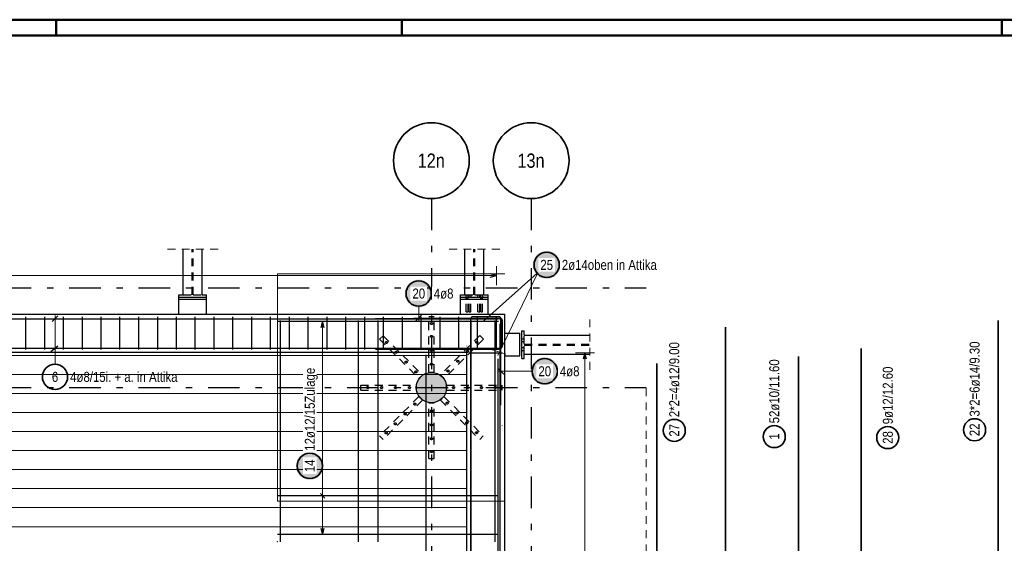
# Model space of a CAD drawing. Header units: millimetres. Extents: x 0 to 61.4, y -43.3 to 42.
# Tile 17 of 21: x 15.4 to 31, y 33.8 to 42. Entities that reach past the tile are written whole.
import ezdxf
from ezdxf.enums import TextEntityAlignment as Align

# ---------------------------------------------------------------- set-up
doc = ezdxf.new("R2010")
doc.units = ezdxf.units.MM
doc.linetypes.add('DASHDOTX2', pattern=[2, 1, -0.5, 0, -0.5])
doc.linetypes.add('HIDDEN', pattern=[0.375, 0.25, -0.125])
for name, color, linetype, lineweight in [('Achsen', 7, 'Continuous', 20), ('Geschnittene Kanten', 7, 'Continuous', 20), ('nplo Bewehrung', 7, 'Continuous', 20), ('Schraffuren', 7, 'Continuous', 20)]:
    doc.layers.add(name, color=color, linetype=linetype, lineweight=lineweight)
doc.styles.add('Arial Narrow', font='ARIALN.TTF')

msp = doc.modelspace()

# ---------------------------------------------------------------- hatches: boundary and pattern name
at = {"lineweight": 25, "true_color": 0xffffff}
for points in [[(23.964, 38.169), (23.963, 38.177), (23.963, 38.184), (23.962, 38.192), (23.961, 38.2), (23.96, 38.207), (23.959, 38.215), (23.957, 38.222), (23.955, 38.23), (23.953, 38.237), (23.95, 38.244), (23.948, 38.251), (23.945, 38.259), (23.941, 38.265), (23.938, 38.272), (23.934, 38.279), (23.93, 38.286), (23.926, 38.292), (23.922, 38.298), (23.917, 38.304), (23.912, 38.31), (23.907, 38.316), (23.902, 38.322), (23.896, 38.327), (23.891, 38.333), (23.885, 38.338), (23.879, 38.342), (23.873, 38.347), (23.867, 38.351), (23.86, 38.356), (23.854, 38.36), (23.847, 38.363), (23.84, 38.367), (23.833, 38.37), (23.826, 38.373), (23.819, 38.376), (23.812, 38.378), (23.804, 38.381), (23.797, 38.383), (23.789, 38.384), (23.782, 38.386), (23.774, 38.387), (23.767, 38.388), (23.759, 38.389), (23.751, 38.389), (23.744, 38.389), (23.736, 38.389), (23.728, 38.389), (23.721, 38.388), (23.713, 38.387), (23.705, 38.386), (23.698, 38.384), (23.69, 38.383), (23.683, 38.381), (23.676, 38.378), (23.668, 38.376), (23.661, 38.373), (23.654, 38.37), (23.647, 38.367), (23.64, 38.363), (23.634, 38.36), (23.627, 38.356), (23.621, 38.351), (23.614, 38.347), (23.608, 38.342), (23.602, 38.338), (23.596, 38.333), (23.591, 38.327), (23.585, 38.322), (23.58, 38.316), (23.575, 38.31), (23.57, 38.304), (23.566, 38.298), (23.561, 38.292), (23.557, 38.286), (23.553, 38.279), (23.549, 38.272), (23.546, 38.265), (23.543, 38.259), (23.54, 38.251), (23.537, 38.244), (23.534, 38.237), (23.532, 38.23), (23.53, 38.222), (23.528, 38.215), (23.527, 38.207), (23.526, 38.2), (23.525, 38.192), (23.524, 38.184), (23.524, 38.177), (23.524, 38.169), (23.524, 38.161), (23.524, 38.154), (23.525, 38.146), (23.526, 38.138), (23.527, 38.131), (23.528, 38.123), (23.53, 38.116), (23.532, 38.108), (23.534, 38.101), (23.537, 38.094), (23.54, 38.087), (23.543, 38.08), (23.546, 38.073), (23.549, 38.066), (23.553, 38.059), (23.557, 38.052), (23.561, 38.046), (23.566, 38.04), (23.57, 38.034), (23.575, 38.028), (23.58, 38.022), (23.585, 38.016), (23.591, 38.011), (23.596, 38.006), (23.602, 38.001), (23.608, 37.996), (23.614, 37.991), (23.621, 37.987), (23.627, 37.982), (23.634, 37.979), (23.64, 37.975), (23.647, 37.971), (23.654, 37.968), (23.661, 37.965), (23.668, 37.962), (23.676, 37.96), (23.683, 37.958), (23.69, 37.956), (23.698, 37.954), (23.705, 37.952), (23.713, 37.951), (23.721, 37.95), (23.728, 37.95), (23.736, 37.949), (23.744, 37.949), (23.751, 37.949), (23.759, 37.95), (23.767, 37.95), (23.774, 37.951), (23.782, 37.952), (23.789, 37.954), (23.797, 37.956), (23.804, 37.958), (23.812, 37.96), (23.819, 37.962), (23.826, 37.965), (23.833, 37.968), (23.84, 37.971), (23.847, 37.975), (23.854, 37.979), (23.86, 37.982), (23.867, 37.987), (23.873, 37.991), (23.879, 37.996), (23.885, 38.001), (23.891, 38.006), (23.896, 38.011), (23.902, 38.016), (23.907, 38.022), (23.912, 38.028), (23.917, 38.034), (23.922, 38.04), (23.926, 38.046), (23.93, 38.052), (23.934, 38.059), (23.938, 38.066), (23.941, 38.073), (23.945, 38.08), (23.948, 38.087), (23.95, 38.094), (23.953, 38.101), (23.955, 38.108), (23.957, 38.116), (23.959, 38.123), (23.96, 38.131), (23.961, 38.138), (23.962, 38.146), (23.963, 38.154)], [(21.937, 37.715), (21.937, 37.723), (21.937, 37.73), (21.936, 37.738), (21.935, 37.745), (21.934, 37.753), (21.933, 37.761), (21.931, 37.768), (21.929, 37.776), (21.927, 37.783), (21.924, 37.79), (21.921, 37.797), (21.918, 37.804), (21.915, 37.811), (21.912, 37.818), (21.908, 37.825), (21.904, 37.831), (21.9, 37.838), (21.895, 37.844), (21.891, 37.85), (21.886, 37.856), (21.881, 37.862), (21.876, 37.868), (21.87, 37.873), (21.865, 37.878), (21.859, 37.883), (21.853, 37.888), (21.847, 37.893), (21.84, 37.897), (21.834, 37.901), (21.827, 37.905), (21.821, 37.909), (21.814, 37.913), (21.807, 37.916), (21.8, 37.919), (21.793, 37.922), (21.785, 37.924), (21.778, 37.926), (21.771, 37.928), (21.763, 37.93), (21.756, 37.932), (21.748, 37.933), (21.74, 37.934), (21.733, 37.934), (21.725, 37.935), (21.717, 37.935), (21.71, 37.935), (21.702, 37.934), (21.694, 37.934), (21.687, 37.933), (21.679, 37.932), (21.672, 37.93), (21.664, 37.928), (21.657, 37.926), (21.649, 37.924), (21.642, 37.922), (21.635, 37.919), (21.628, 37.916), (21.621, 37.913), (21.614, 37.909), (21.607, 37.905), (21.601, 37.901), (21.594, 37.897), (21.588, 37.893), (21.582, 37.888), (21.576, 37.883), (21.57, 37.878), (21.564, 37.873), (21.559, 37.868), (21.554, 37.862), (21.549, 37.856), (21.544, 37.85), (21.539, 37.844), (21.535, 37.838), (21.531, 37.831), (21.527, 37.825), (21.523, 37.818), (21.52, 37.811), (21.516, 37.804), (21.513, 37.797), (21.511, 37.79), (21.508, 37.783), (21.506, 37.776), (21.504, 37.768), (21.502, 37.761), (21.501, 37.753), (21.499, 37.745), (21.499, 37.738), (21.498, 37.73), (21.497, 37.723), (21.497, 37.715), (21.497, 37.707), (21.498, 37.7), (21.499, 37.692), (21.499, 37.684), (21.501, 37.677), (21.502, 37.669), (21.504, 37.662), (21.506, 37.654), (21.508, 37.647), (21.511, 37.64), (21.513, 37.632), (21.516, 37.625), (21.52, 37.618), (21.523, 37.612), (21.527, 37.605), (21.531, 37.598), (21.535, 37.592), (21.539, 37.586), (21.544, 37.579), (21.549, 37.573), (21.554, 37.568), (21.559, 37.562), (21.564, 37.557), (21.57, 37.551), (21.576, 37.546), (21.582, 37.542), (21.588, 37.537), (21.594, 37.532), (21.601, 37.528), (21.607, 37.524), (21.614, 37.521), (21.621, 37.517), (21.628, 37.514), (21.635, 37.511), (21.642, 37.508), (21.649, 37.506), (21.657, 37.503), (21.664, 37.501), (21.672, 37.5), (21.679, 37.498), (21.687, 37.497), (21.694, 37.496), (21.702, 37.495), (21.71, 37.495), (21.717, 37.495), (21.725, 37.495), (21.733, 37.495), (21.74, 37.496), (21.748, 37.497), (21.756, 37.498), (21.763, 37.5), (21.771, 37.501), (21.778, 37.503), (21.785, 37.506), (21.793, 37.508), (21.8, 37.511), (21.807, 37.514), (21.814, 37.517), (21.821, 37.521), (21.827, 37.524), (21.834, 37.528), (21.84, 37.532), (21.847, 37.537), (21.853, 37.542), (21.859, 37.546), (21.865, 37.551), (21.87, 37.557), (21.876, 37.562), (21.881, 37.568), (21.886, 37.573), (21.891, 37.579), (21.895, 37.586), (21.9, 37.592), (21.904, 37.598), (21.908, 37.605), (21.912, 37.612), (21.915, 37.618), (21.918, 37.625), (21.921, 37.632), (21.924, 37.64), (21.927, 37.647), (21.929, 37.654), (21.931, 37.662), (21.933, 37.669), (21.934, 37.677), (21.935, 37.684), (21.936, 37.692), (21.937, 37.7)], [(23.933, 36.485), (23.932, 36.493), (23.932, 36.501), (23.931, 36.508), (23.93, 36.516), (23.929, 36.524), (23.928, 36.531), (23.926, 36.539), (23.924, 36.546), (23.922, 36.553), (23.919, 36.561), (23.917, 36.568), (23.913, 36.575), (23.91, 36.582), (23.907, 36.589), (23.903, 36.595), (23.899, 36.602), (23.895, 36.609), (23.891, 36.615), (23.886, 36.621), (23.881, 36.627), (23.876, 36.633), (23.871, 36.638), (23.865, 36.644), (23.86, 36.649), (23.854, 36.654), (23.848, 36.659), (23.842, 36.663), (23.836, 36.668), (23.829, 36.672), (23.823, 36.676), (23.816, 36.68), (23.809, 36.683), (23.802, 36.686), (23.795, 36.689), (23.788, 36.692), (23.781, 36.695), (23.773, 36.697), (23.766, 36.699), (23.758, 36.701), (23.751, 36.702), (23.743, 36.703), (23.736, 36.704), (23.728, 36.705), (23.72, 36.705), (23.713, 36.705), (23.705, 36.705), (23.697, 36.705), (23.69, 36.704), (23.682, 36.703), (23.674, 36.702), (23.667, 36.701), (23.659, 36.699), (23.652, 36.697), (23.645, 36.695), (23.637, 36.692), (23.63, 36.689), (23.623, 36.686), (23.616, 36.683), (23.609, 36.68), (23.603, 36.676), (23.596, 36.672), (23.589, 36.668), (23.583, 36.663), (23.577, 36.659), (23.571, 36.654), (23.565, 36.649), (23.56, 36.644), (23.554, 36.638), (23.549, 36.633), (23.544, 36.627), (23.539, 36.621), (23.535, 36.615), (23.53, 36.609), (23.526, 36.602), (23.522, 36.595), (23.518, 36.589), (23.515, 36.582), (23.512, 36.575), (23.509, 36.568), (23.506, 36.561), (23.503, 36.553), (23.501, 36.546), (23.499, 36.539), (23.497, 36.531), (23.496, 36.524), (23.495, 36.516), (23.494, 36.508), (23.493, 36.501), (23.493, 36.493), (23.493, 36.485), (23.493, 36.478), (23.493, 36.47), (23.494, 36.463), (23.495, 36.455), (23.496, 36.447), (23.497, 36.44), (23.499, 36.432), (23.501, 36.425), (23.503, 36.418), (23.506, 36.41), (23.509, 36.403), (23.512, 36.396), (23.515, 36.389), (23.518, 36.382), (23.522, 36.375), (23.526, 36.369), (23.53, 36.362), (23.535, 36.356), (23.539, 36.35), (23.544, 36.344), (23.549, 36.338), (23.554, 36.333), (23.56, 36.327), (23.565, 36.322), (23.571, 36.317), (23.577, 36.312), (23.583, 36.308), (23.589, 36.303), (23.596, 36.299), (23.603, 36.295), (23.609, 36.291), (23.616, 36.288), (23.623, 36.285), (23.63, 36.282), (23.637, 36.279), (23.645, 36.276), (23.652, 36.274), (23.659, 36.272), (23.667, 36.27), (23.674, 36.269), (23.682, 36.268), (23.69, 36.267), (23.697, 36.266), (23.705, 36.266), (23.713, 36.265), (23.72, 36.266), (23.728, 36.266), (23.736, 36.267), (23.743, 36.268), (23.751, 36.269), (23.758, 36.27), (23.766, 36.272), (23.773, 36.274), (23.781, 36.276), (23.788, 36.279), (23.795, 36.282), (23.802, 36.285), (23.809, 36.288), (23.816, 36.291), (23.823, 36.295), (23.829, 36.299), (23.836, 36.303), (23.842, 36.308), (23.848, 36.312), (23.854, 36.317), (23.86, 36.322), (23.865, 36.327), (23.871, 36.333), (23.876, 36.338), (23.881, 36.344), (23.886, 36.35), (23.891, 36.356), (23.895, 36.362), (23.899, 36.369), (23.903, 36.375), (23.907, 36.382), (23.91, 36.389), (23.913, 36.396), (23.917, 36.403), (23.919, 36.41), (23.922, 36.418), (23.924, 36.425), (23.926, 36.432), (23.928, 36.44), (23.929, 36.447), (23.93, 36.455), (23.931, 36.463), (23.932, 36.47)]]:
    msp.add_hatch(color=7, dxfattribs=at).paths.add_polyline_path(points)
at = {"layer": 'Geschnittene Kanten', "lineweight": 25, "true_color": 0xffffff}
msp.add_hatch(color=7, dxfattribs=at).paths.add_polyline_path([(20.213, 34.987), (20.213, 34.995), (20.212, 35.003), (20.212, 35.01), (20.211, 35.018), (20.21, 35.025), (20.208, 35.033), (20.206, 35.04), (20.204, 35.048), (20.202, 35.055), (20.2, 35.062), (20.197, 35.07), (20.194, 35.077), (20.191, 35.084), (20.187, 35.091), (20.183, 35.097), (20.179, 35.104), (20.175, 35.11), (20.171, 35.117), (20.166, 35.123), (20.161, 35.129), (20.156, 35.134), (20.151, 35.14), (20.146, 35.145), (20.14, 35.151), (20.134, 35.156), (20.128, 35.161), (20.122, 35.165), (20.116, 35.17), (20.11, 35.174), (20.103, 35.178), (20.096, 35.181), (20.089, 35.185), (20.082, 35.188), (20.075, 35.191), (20.068, 35.194), (20.061, 35.196), (20.054, 35.199), (20.046, 35.201), (20.039, 35.202), (20.031, 35.204), (20.024, 35.205), (20.016, 35.206), (20.008, 35.207), (20.001, 35.207), (19.993, 35.207), (19.985, 35.207), (19.978, 35.207), (19.97, 35.206), (19.962, 35.205), (19.955, 35.204), (19.947, 35.202), (19.94, 35.201), (19.932, 35.199), (19.925, 35.196), (19.918, 35.194), (19.911, 35.191), (19.903, 35.188), (19.896, 35.185), (19.89, 35.181), (19.883, 35.178), (19.876, 35.174), (19.87, 35.17), (19.864, 35.165), (19.857, 35.161), (19.852, 35.156), (19.846, 35.151), (19.84, 35.145), (19.835, 35.14), (19.829, 35.134), (19.824, 35.129), (19.82, 35.123), (19.815, 35.117), (19.811, 35.11), (19.806, 35.104), (19.802, 35.097), (19.799, 35.091), (19.795, 35.084), (19.792, 35.077), (19.789, 35.07), (19.786, 35.062), (19.784, 35.055), (19.781, 35.048), (19.779, 35.04), (19.778, 35.033), (19.776, 35.025), (19.775, 35.018), (19.774, 35.01), (19.773, 35.003), (19.773, 34.995), (19.773, 34.987), (19.773, 34.98), (19.773, 34.972), (19.774, 34.964), (19.775, 34.957), (19.776, 34.949), (19.778, 34.941), (19.779, 34.934), (19.781, 34.927), (19.784, 34.919), (19.786, 34.912), (19.789, 34.905), (19.792, 34.898), (19.795, 34.891), (19.799, 34.884), (19.802, 34.877), (19.806, 34.871), (19.811, 34.864), (19.815, 34.858), (19.82, 34.852), (19.824, 34.846), (19.829, 34.84), (19.835, 34.834), (19.84, 34.829), (19.846, 34.824), (19.852, 34.819), (19.857, 34.814), (19.864, 34.809), (19.87, 34.805), (19.876, 34.801), (19.883, 34.797), (19.89, 34.793), (19.896, 34.789), (19.903, 34.786), (19.911, 34.783), (19.918, 34.781), (19.925, 34.778), (19.932, 34.776), (19.94, 34.774), (19.947, 34.772), (19.955, 34.771), (19.962, 34.769), (19.97, 34.768), (19.978, 34.768), (19.985, 34.767), (19.993, 34.767), (20.001, 34.767), (20.008, 34.768), (20.016, 34.768), (20.024, 34.769), (20.031, 34.771), (20.039, 34.772), (20.046, 34.774), (20.054, 34.776), (20.061, 34.778), (20.068, 34.781), (20.075, 34.783), (20.082, 34.786), (20.089, 34.789), (20.096, 34.793), (20.103, 34.797), (20.11, 34.801), (20.116, 34.805), (20.122, 34.809), (20.128, 34.814), (20.134, 34.819), (20.14, 34.824), (20.146, 34.829), (20.151, 34.834), (20.156, 34.84), (20.161, 34.846), (20.166, 34.852), (20.171, 34.858), (20.175, 34.864), (20.179, 34.871), (20.183, 34.877), (20.187, 34.884), (20.191, 34.891), (20.194, 34.898), (20.197, 34.905), (20.2, 34.912), (20.202, 34.919), (20.204, 34.927), (20.206, 34.934), (20.208, 34.941), (20.21, 34.949), (20.211, 34.957), (20.212, 34.964), (20.212, 34.972)])
at = {"layer": 'Schraffuren', "lineweight": 13, "true_color": 0xd7ffd7}
msp.add_hatch(color=254, dxfattribs=at).paths.add_polyline_path([(22.159, 36.227), (22.159, 36.233), (22.159, 36.24), (22.158, 36.246), (22.158, 36.252), (22.157, 36.258), (22.156, 36.264), (22.155, 36.27), (22.154, 36.276), (22.152, 36.282), (22.151, 36.288), (22.149, 36.294), (22.148, 36.3), (22.146, 36.306), (22.143, 36.312), (22.141, 36.318), (22.139, 36.323), (22.136, 36.329), (22.134, 36.335), (22.131, 36.34), (22.128, 36.345), (22.125, 36.351), (22.121, 36.356), (22.118, 36.361), (22.115, 36.366), (22.111, 36.371), (22.107, 36.376), (22.103, 36.381), (22.099, 36.386), (22.095, 36.39), (22.091, 36.395), (22.086, 36.399), (22.082, 36.403), (22.077, 36.407), (22.073, 36.412), (22.068, 36.415), (22.063, 36.419), (22.058, 36.423), (22.053, 36.426), (22.048, 36.43), (22.042, 36.433), (22.037, 36.436), (22.032, 36.439), (22.026, 36.442), (22.021, 36.445), (22.015, 36.447), (22.009, 36.45), (22.004, 36.452), (21.998, 36.454), (21.992, 36.456), (21.986, 36.458), (21.98, 36.459), (21.974, 36.461), (21.968, 36.462), (21.962, 36.463), (21.956, 36.464), (21.95, 36.465), (21.944, 36.466), (21.937, 36.467), (21.931, 36.467), (21.925, 36.467), (21.919, 36.467), (21.913, 36.467), (21.907, 36.467), (21.9, 36.467), (21.894, 36.466), (21.888, 36.465), (21.882, 36.464), (21.876, 36.463), (21.87, 36.462), (21.864, 36.461), (21.858, 36.459), (21.852, 36.458), (21.846, 36.456), (21.84, 36.454), (21.834, 36.452), (21.828, 36.45), (21.823, 36.447), (21.817, 36.445), (21.812, 36.442), (21.806, 36.439), (21.801, 36.436), (21.795, 36.433), (21.79, 36.43), (21.785, 36.426), (21.78, 36.423), (21.775, 36.419), (21.77, 36.415), (21.765, 36.412), (21.76, 36.407), (21.756, 36.403), (21.751, 36.399), (21.747, 36.395), (21.743, 36.39), (21.739, 36.386), (21.735, 36.381), (21.731, 36.376), (21.727, 36.371), (21.723, 36.366), (21.72, 36.361), (21.716, 36.356), (21.713, 36.351), (21.71, 36.345), (21.707, 36.34), (21.704, 36.335), (21.702, 36.329), (21.699, 36.323), (21.697, 36.318), (21.694, 36.312), (21.692, 36.306), (21.69, 36.3), (21.688, 36.294), (21.687, 36.288), (21.685, 36.282), (21.684, 36.276), (21.683, 36.27), (21.682, 36.264), (21.681, 36.258), (21.68, 36.252), (21.68, 36.246), (21.679, 36.24), (21.679, 36.233), (21.679, 36.227), (21.679, 36.221), (21.679, 36.215), (21.68, 36.209), (21.68, 36.203), (21.681, 36.196), (21.682, 36.19), (21.683, 36.184), (21.684, 36.178), (21.685, 36.172), (21.687, 36.166), (21.688, 36.16), (21.69, 36.154), (21.692, 36.148), (21.694, 36.143), (21.697, 36.137), (21.699, 36.131), (21.702, 36.125), (21.704, 36.12), (21.707, 36.114), (21.71, 36.109), (21.713, 36.104), (21.716, 36.098), (21.72, 36.093), (21.723, 36.088), (21.727, 36.083), (21.731, 36.078), (21.735, 36.073), (21.739, 36.069), (21.743, 36.064), (21.747, 36.06), (21.751, 36.055), (21.756, 36.051), (21.76, 36.047), (21.765, 36.043), (21.77, 36.039), (21.775, 36.035), (21.78, 36.032), (21.785, 36.028), (21.79, 36.025), (21.795, 36.021), (21.801, 36.018), (21.806, 36.015), (21.812, 36.013), (21.817, 36.01), (21.823, 36.007), (21.828, 36.005), (21.834, 36.003), (21.84, 36.001), (21.846, 35.999), (21.852, 35.997), (21.858, 35.995), (21.864, 35.994), (21.87, 35.992), (21.876, 35.991), (21.882, 35.99), (21.888, 35.989), (21.894, 35.988), (21.9, 35.988), (21.907, 35.988), (21.913, 35.987), (21.919, 35.987), (21.925, 35.987), (21.931, 35.988), (21.937, 35.988), (21.944, 35.988), (21.95, 35.989), (21.956, 35.99), (21.962, 35.991), (21.968, 35.992), (21.974, 35.994), (21.98, 35.995), (21.986, 35.997), (21.992, 35.999), (21.998, 36.001), (22.004, 36.003), (22.009, 36.005), (22.015, 36.007), (22.021, 36.01), (22.026, 36.013), (22.032, 36.015), (22.037, 36.018), (22.042, 36.021), (22.048, 36.025), (22.053, 36.028), (22.058, 36.032), (22.063, 36.035), (22.068, 36.039), (22.073, 36.043), (22.077, 36.047), (22.082, 36.051), (22.086, 36.055), (22.091, 36.06), (22.095, 36.064), (22.099, 36.069), (22.103, 36.073), (22.107, 36.078), (22.111, 36.083), (22.115, 36.088), (22.118, 36.093), (22.121, 36.098), (22.125, 36.104), (22.128, 36.109), (22.131, 36.114), (22.134, 36.12), (22.136, 36.125), (22.139, 36.131), (22.141, 36.137), (22.143, 36.143), (22.146, 36.148), (22.148, 36.154), (22.149, 36.16), (22.151, 36.166), (22.152, 36.172), (22.154, 36.178), (22.155, 36.184), (22.156, 36.19), (22.157, 36.196), (22.158, 36.203), (22.158, 36.209), (22.159, 36.215), (22.159, 36.221)])

# ---------------------------------------------------------------- linework, layer by layer
at = {"color": 4, "linetype": 'Continuous', "lineweight": 50}
for p, q in [((59.45, 42.05), (0, 42.05)), ((59.2, 41.8), (1, 41.8))]:
    msp.add_line(p, q, dxfattribs=at)
at = {"color": 4, "linetype": 'Continuous', "lineweight": 50, "ltscale": 0.5}
for p, q in [((15.975, 42.05), (15.975, 41.8)), ((21.45, 42.05), (21.45, 41.8)), ((30.95, 42.05), (30.95, 41.8))]:
    msp.add_line(p, q, dxfattribs=at)
at = {"color": 5, "linetype": 'HIDDEN', "lineweight": 18, "ltscale": 0.5}
for p, q in [((17.739, 38.42), (18.539, 38.42)), ((22.2, 38.42), (23, 38.42)), ((24.429, 36.507), (24.429, 37.307))]:
    msp.add_line(p, q, dxfattribs=at)
at = {"color": 3, "linetype": 'Continuous', "lineweight": 25}
for p, q in [((17.989, 37.697), (17.989, 38.42)), ((18.289, 37.697), (18.289, 38.42)), ((22.45, 37.697), (22.45, 38.42)), ((22.75, 37.697), (22.75, 38.42)), ((17.919, 37.657), (17.919, 37.697)), ((17.919, 37.697), (17.989, 37.697)), ((17.919, 37.627), (17.919, 37.657)), ((17.919, 37.657), (18.359, 37.657)), ((17.919, 37.387), (17.919, 37.627)), ((17.919, 37.627), (18.359, 37.627)), ((18.289, 37.697), (18.359, 37.697)), ((18.359, 37.657), (18.359, 37.697)), ((18.359, 37.627), (18.359, 37.657)), ((18.359, 37.387), (18.359, 37.627)), ((22.75, 37.697), (22.82, 37.697)), ((22.82, 37.657), (22.82, 37.697)), ((22.82, 37.627), (22.82, 37.657)), ((22.82, 37.387), (22.82, 37.627)), ((2.57, 37.387), (23.08, 37.387)), ((23.08, 16.567), (23.08, 37.387)), ((23.35, 36.687), (23.35, 37.127)), ((23.35, 37.127), (23.39, 37.127)), ((23.39, 37.057), (23.39, 37.127)), ((23.08, 37.087), (23.32, 37.087)), ((23.32, 36.727), (23.32, 37.087)), ((23.39, 37.057), (24.429, 37.057)), ((15.891, 36.796), (16.003, 36.885)), ((22.48, 16.567), (22.48, 36.787)), ((23.08, 36.727), (23.32, 36.727)), ((23.35, 36.687), (23.39, 36.687)), ((23.39, 36.687), (23.39, 36.757)), ((23.39, 36.757), (24.429, 36.757))]:
    msp.add_line(p, q, dxfattribs=at)
at = {"color": 3, "linetype": 'HIDDEN', "lineweight": 25, "ltscale": 0.5}
for p, q in [((18.132, 37.697), (18.132, 38.42)), ((18.146, 37.697), (18.146, 38.42)), ((22.593, 37.697), (22.593, 38.42)), ((22.607, 37.697), (22.607, 38.42)), ((17.989, 37.697), (18.132, 37.697)), ((18.146, 37.697), (18.289, 37.697)), ((22.45, 37.697), (22.593, 37.697)), ((22.469, 37.657), (22.469, 37.697)), ((22.469, 37.647), (22.469, 37.657)), ((22.469, 37.647), (22.47, 37.647)), ((22.47, 37.627), (22.47, 37.647)), ((22.47, 37.647), (22.473, 37.647)), ((22.47, 37.427), (22.47, 37.627)), ((22.473, 37.647), (22.479, 37.647)), ((22.479, 37.647), (22.485, 37.647)), ((22.485, 37.647), (22.491, 37.647)), ((22.491, 37.647), (22.496, 37.647)), ((22.496, 37.647), (22.499, 37.647)), ((22.499, 37.647), (22.501, 37.647)), ((22.5, 37.627), (22.5, 37.647)), ((22.5, 37.427), (22.5, 37.627)), ((22.501, 37.657), (22.501, 37.697)), ((22.501, 37.647), (22.501, 37.657)), ((22.514, 37.657), (22.514, 37.697)), ((22.515, 37.427), (22.515, 37.627)), ((22.545, 37.427), (22.545, 37.627)), ((22.546, 37.657), (22.546, 37.697)), ((22.607, 37.697), (22.75, 37.697)), ((22.653, 37.657), (22.653, 37.697)), ((22.654, 37.427), (22.654, 37.627)), ((22.684, 37.427), (22.684, 37.627)), ((22.685, 37.657), (22.685, 37.697)), ((22.699, 37.657), (22.699, 37.697)), ((22.699, 37.647), (22.699, 37.657)), ((22.699, 37.647), (22.7, 37.647)), ((22.7, 37.627), (22.7, 37.647)), ((22.7, 37.647), (22.703, 37.647)), ((22.7, 37.427), (22.7, 37.627)), ((22.703, 37.647), (22.709, 37.647)), ((22.709, 37.647), (22.715, 37.647)), ((22.715, 37.647), (22.721, 37.647)), ((22.721, 37.647), (22.726, 37.647)), ((22.726, 37.647), (22.729, 37.647)), ((22.729, 37.647), (22.731, 37.647)), ((22.73, 37.627), (22.73, 37.647)), ((22.73, 37.427), (22.73, 37.627)), ((22.731, 37.657), (22.731, 37.697)), ((22.731, 37.647), (22.731, 37.657)), ((22.471, 37.427), (22.47, 37.427)), ((22.47, 37.427), (22.471, 37.427)), ((22.474, 37.427), (22.471, 37.427)), ((22.471, 37.427), (22.474, 37.427)), ((22.474, 37.427), (22.479, 37.427)), ((22.474, 37.427), (22.479, 37.427)), ((22.479, 37.427), (22.485, 37.427)), ((22.479, 37.427), (22.485, 37.427)), ((22.485, 37.427), (22.49, 37.427)), ((22.485, 37.427), (22.49, 37.427)), ((22.49, 37.427), (22.495, 37.427)), ((22.49, 37.427), (22.495, 37.427)), ((22.499, 37.427), (22.495, 37.427)), ((22.495, 37.427), (22.499, 37.427)), ((22.5, 37.427), (22.499, 37.427)), ((22.499, 37.427), (22.5, 37.427)), ((22.516, 37.427), (22.515, 37.427)), ((22.515, 37.427), (22.516, 37.427)), ((22.519, 37.427), (22.516, 37.427)), ((22.516, 37.427), (22.519, 37.427)), ((22.519, 37.427), (22.524, 37.427)), ((22.519, 37.427), (22.524, 37.427)), ((22.524, 37.427), (22.53, 37.427)), ((22.524, 37.427), (22.53, 37.427)), ((22.53, 37.427), (22.535, 37.427)), ((22.53, 37.427), (22.535, 37.427)), ((22.535, 37.427), (22.54, 37.427)), ((22.535, 37.427), (22.54, 37.427)), ((22.544, 37.427), (22.54, 37.427)), ((22.54, 37.427), (22.544, 37.427)), ((22.545, 37.427), (22.544, 37.427)), ((22.544, 37.427), (22.545, 37.427)), ((22.656, 37.427), (22.654, 37.427)), ((22.654, 37.427), (22.656, 37.427)), ((22.659, 37.427), (22.656, 37.427)), ((22.656, 37.427), (22.659, 37.427)), ((22.659, 37.427), (22.664, 37.427)), ((22.659, 37.427), (22.664, 37.427)), ((22.664, 37.427), (22.669, 37.427)), ((22.664, 37.427), (22.669, 37.427)), ((22.669, 37.427), (22.675, 37.427)), ((22.669, 37.427), (22.675, 37.427)), ((22.675, 37.427), (22.68, 37.427)), ((22.675, 37.427), (22.68, 37.427)), ((22.683, 37.427), (22.68, 37.427)), ((22.68, 37.427), (22.683, 37.427)), ((22.684, 37.427), (22.683, 37.427)), ((22.683, 37.427), (22.684, 37.427)), ((22.701, 37.427), (22.7, 37.427)), ((22.7, 37.427), (22.701, 37.427)), ((22.704, 37.427), (22.701, 37.427)), ((22.701, 37.427), (22.704, 37.427)), ((22.704, 37.427), (22.709, 37.427)), ((22.704, 37.427), (22.709, 37.427)), ((22.709, 37.427), (22.715, 37.427)), ((22.709, 37.427), (22.715, 37.427)), ((22.715, 37.427), (22.72, 37.427)), ((22.715, 37.427), (22.72, 37.427)), ((22.72, 37.427), (22.725, 37.427)), ((22.72, 37.427), (22.725, 37.427)), ((22.729, 37.427), (22.725, 37.427)), ((22.725, 37.427), (22.729, 37.427)), ((22.73, 37.427), (22.729, 37.427)), ((22.729, 37.427), (22.73, 37.427)), ((21.88, 36.911), (21.88, 37.351)), ((21.88, 37.351), (21.96, 37.351)), ((21.96, 36.911), (21.96, 37.351)), ((21.156, 37.047), (21.099, 36.991)), ((21.099, 36.991), (21.411, 36.68)), ((21.156, 37.047), (21.467, 36.736)), ((22.686, 37.05), (22.375, 36.739)), ((22.743, 36.994), (22.432, 36.683)), ((22.686, 37.05), (22.743, 36.994)), ((23.35, 37), (23.39, 37)), ((23.35, 37), (23.39, 37)), ((23.39, 36.914), (23.39, 37.057)), ((21.88, 36.471), (21.88, 36.911)), ((21.96, 36.471), (21.96, 36.911)), ((23.35, 36.954), (23.39, 36.954)), ((23.35, 36.954), (23.39, 36.954)), ((23.35, 36.86), (23.39, 36.86)), ((23.35, 36.86), (23.39, 36.86)), ((23.35, 36.814), (23.39, 36.814)), ((23.35, 36.814), (23.39, 36.814)), ((23.39, 36.914), (24.429, 36.914)), ((23.39, 36.757), (23.39, 36.9)), ((23.39, 36.9), (24.429, 36.9)), ((21.411, 36.68), (21.722, 36.369)), ((21.467, 36.736), (21.778, 36.425)), ((22.375, 36.739), (22.064, 36.428)), ((22.432, 36.683), (22.121, 36.371)), ((21.778, 36.425), (21.722, 36.369)), ((21.88, 36.471), (21.96, 36.471)), ((22.064, 36.428), (22.121, 36.371)), ((20.8, 36.187), (20.8, 36.267)), ((20.8, 36.267), (21.24, 36.267)), ((20.8, 36.187), (21.24, 36.187)), ((21.24, 36.267), (21.68, 36.267)), ((21.24, 36.187), (21.68, 36.187)), ((21.68, 36.187), (21.68, 36.267)), ((22.16, 36.187), (22.16, 36.267)), ((22.16, 36.267), (22.6, 36.267)), ((22.16, 36.187), (22.6, 36.187)), ((22.6, 36.267), (23.04, 36.267)), ((22.6, 36.187), (23.04, 36.187)), ((23.04, 36.187), (23.04, 36.267)), ((21.719, 36.083), (21.408, 35.772)), ((21.775, 36.026), (21.464, 35.715)), ((21.719, 36.083), (21.775, 36.026)), ((22.118, 36.086), (22.061, 36.029)), ((22.061, 36.029), (22.372, 35.718)), ((22.118, 36.086), (22.429, 35.775)), ((21.88, 35.543), (21.88, 35.983)), ((21.88, 35.983), (21.96, 35.983)), ((21.96, 35.543), (21.96, 35.983)), ((21.408, 35.772), (21.097, 35.461)), ((21.464, 35.715), (21.153, 35.404)), ((22.372, 35.718), (22.683, 35.407)), ((22.429, 35.775), (22.74, 35.464)), ((21.097, 35.461), (21.153, 35.404)), ((21.88, 35.103), (21.88, 35.543)), ((21.96, 35.103), (21.96, 35.543)), ((22.74, 35.464), (22.683, 35.407)), ((21.88, 35.103), (21.96, 35.103))]:
    msp.add_line(p, q, dxfattribs=at)
at = {"color": 5, "linetype": 'Continuous', "lineweight": 18}
for p, q in [((23.596, 38.021), (22.97, 36.735)), ((22.856, 36.837), (23.095, 36.758))]:
    msp.add_line(p, q, dxfattribs=at)
at = {"color": 5, "linetype": 'Continuous', "lineweight": 18, "ltscale": 0.5}
for p, q in [((21.717, 37.515), (21.717, 37.277)), ((24.5, 36.777), (24.2, 36.777)), ((24.35, 36.777), (24.35, 3.637)), ((23.513, 36.485), (22.97, 36.485))]:
    msp.add_line(p, q, dxfattribs=at)
at = {"color": 3, "linetype": 'Continuous', "lineweight": 25, "ltscale": 0.5}
for p, q in [((4.366, 37.317), (22.966, 37.317)), ((19.531, 33.787), (19.531, 37.287)), ((20.766, 33.787), (20.766, 37.287)), ((22.979, 37.317), (21.035, 37.317)), ((21.075, 33.787), (21.075, 37.287)), ((21.64, 37.327), (23.008, 37.327)), ((21.673, 37.283), (21.762, 37.371)), ((22.54, 37.315), (22.54, 35.947)), ((22.988, 37.347), (22.572, 37.347)), ((22.723, 37.321), (22.847, 37.314)), ((22.927, 33.787), (22.927, 37.287)), ((23.02, 35.947), (23.02, 37.315)), ((23.04, 37.295), (23.04, 36.879)), ((22.544, 18.601), (22.544, 37.201)), ((23.006, 18.634), (23.006, 37.234)), ((23.035, 36.893), (23.035, 37.261)), ((4.366, 36.849), (22.966, 36.849)), ((21.035, 36.837), (22.979, 36.837)), ((23.008, 36.847), (21.64, 36.847)), ((22.52, 36.777), (23.04, 36.777)), ((22.539, 36.683), (22.539, 18.683)), ((22.968, 36.683), (22.968, 18.683)), ((24.35, 36.777), (24.323, 36.677)), ((24.377, 36.677), (24.35, 36.777)), ((22.975, 36.53), (23.064, 36.441))]:
    msp.add_line(p, q, dxfattribs=at)
at = {"color": 2, "linetype": 'Continuous', "lineweight": 35, "ltscale": 0.5}
for p, q in [((30.895, 37.289), (30.895, 18.689)), ((26.575, 18.583), (26.575, 37.183)), ((28.722, 11.645), (28.722, 36.845)), ((27.732, 13.517), (27.732, 36.717)), ((25.491, 36.61), (25.491, 18.61))]:
    msp.add_line(p, q, dxfattribs=at)
at = {"color": 9, "linetype": 'HIDDEN', "lineweight": 0, "ltscale": 0.5}
msp.add_line((25.318, 36.218), (25.318, 29.806), dxfattribs=at)
at = {"color": 2, "linetype": 'Continuous', "lineweight": 35, "ltscale": 0.5}
for centre, radius in [((23.744, 38.169), 0.2), ((21.717, 37.715), 0.2), ((23.713, 36.485), 0.2), ((25.764, 35.548), 0.175), ((30.52, 35.558), 0.175), ((27.348, 35.451), 0.175), ((29.146, 35.436), 0.175)]:
    msp.add_circle(centre, radius, dxfattribs=at)
at = {"color": 9, "linetype": 'Continuous', "lineweight": 0}
for centre in [(19.479, 37.387), (21.099, 37.387), (22.22, 37.387), (22.48, 37.289), (23.079, 37.387), (22.48, 36.887), (22.48, 36.787), (22.58, 36.787), (23.08, 36.527), (23.039, 35.627), (23.039, 35.547), (23.08, 35.407), (19.479, 33.787), (23.079, 33.787)]:
    msp.add_circle(centre, 0.00222, dxfattribs=at)
at = {"color": 3, "linetype": 'HIDDEN', "lineweight": 25, "ltscale": 0.5}
for centre in [(21.92, 37.241), (21.206, 36.941), (21.92, 37.037), (22.637, 36.944), (21.361, 36.786), (21.92, 36.817), (22.492, 36.8), (21.517, 36.63), (22.337, 36.644), (21.672, 36.475), (21.92, 36.597), (22.181, 36.489), (20.91, 36.227), (21.13, 36.227), (21.35, 36.227), (21.57, 36.227), (22.27, 36.227), (22.49, 36.227), (22.71, 36.227), (22.93, 36.227), (21.658, 35.966), (21.92, 35.857), (22.167, 35.98), (21.503, 35.81), (22.323, 35.824), (21.347, 35.654), (21.92, 35.637), (22.478, 35.669), (21.203, 35.51), (21.92, 35.417), (22.634, 35.513), (21.92, 35.213)]:
    msp.add_circle(centre, 0.016, dxfattribs=at)
at = {"color": 3, "linetype": 'Continuous', "lineweight": 25, "ltscale": 0.5}
for centre, radius, start, end in [((22.572, 37.315), 0.032, 90, 180), ((22.979, 37.261), 0.056, 0, 90), ((22.988, 37.315), 0.032, 0, 90), ((23.008, 37.295), 0.032, 0, 90), ((22.979, 36.893), 0.056, 270, 0), ((23.008, 36.879), 0.032, 270, 0)]:
    msp.add_arc(centre, radius, start, end, dxfattribs=at)
at = {"layer": 'Achsen', "color": 3, "linetype": 'DASHDOTX2', "lineweight": 25, "ltscale": 0.5}
for p, q in [((21.919, 39.219), (21.919, 0.35)), ((23.499, 39.219), (23.499, 0.35)), ((2.982, 37.807), (25.318, 37.807)), ((2.982, 36.227), (25.318, 36.227))]:
    msp.add_line(p, q, dxfattribs=at)
at = {"layer": 'Achsen', "color": 5, "linetype": 'Continuous', "lineweight": 18, "ltscale": 0.5}
for p, q in [((22.95, 37.85), (22.95, 38.15)), ((4.169, 38), (22.95, 38))]:
    msp.add_line(p, q, dxfattribs=at)
at = {"layer": 'Achsen', "color": 3, "linetype": 'Continuous', "lineweight": 25, "ltscale": 0.5}
for p, q in [((22.95, 38), (22.85, 38.027)), ((22.85, 37.973), (22.95, 38)), ((15.497, 36.827), (15.497, 37.347)), ((15.795, 36.827), (15.795, 37.347)), ((16.093, 36.827), (16.093, 37.347)), ((16.391, 36.827), (16.391, 37.347)), ((16.689, 36.827), (16.689, 37.347)), ((16.987, 36.827), (16.987, 37.347)), ((17.286, 36.827), (17.286, 37.347)), ((17.584, 36.827), (17.584, 37.347)), ((17.882, 36.827), (17.882, 37.347)), ((18.18, 36.827), (18.18, 37.347)), ((18.478, 36.827), (18.478, 37.347)), ((18.776, 36.827), (18.776, 37.347)), ((19.074, 36.827), (19.074, 37.347)), ((19.372, 36.827), (19.372, 37.347)), ((19.67, 36.827), (19.67, 37.347)), ((19.968, 36.827), (19.968, 37.347)), ((20.267, 36.827), (20.267, 37.347)), ((20.565, 36.827), (20.565, 37.347)), ((20.863, 36.827), (20.863, 37.347)), ((21.161, 36.827), (21.161, 37.347)), ((21.459, 36.827), (21.459, 37.347)), ((21.757, 36.827), (21.757, 37.347)), ((22.055, 36.827), (22.055, 37.347)), ((22.353, 36.827), (22.353, 37.347)), ((22.651, 36.827), (22.651, 37.347)), ((22.95, 36.827), (22.95, 37.347)), ((21.831, 36.747), (21.831, 13.547))]:
    msp.add_line(p, q, dxfattribs=at)
at = {"layer": 'Achsen', "color": 2, "linetype": 'Continuous', "lineweight": 35}
for centre in [(21.919, 39.819), (23.499, 39.819)]:
    msp.add_circle(centre, 0.6, dxfattribs=at)
at = {"layer": 'Achsen', "color": 9, "linetype": 'Continuous', "lineweight": 0}
for centre in [(22.973, 37.387), (23.02, 37.387)]:
    msp.add_circle(centre, 0.00222, dxfattribs=at)
at = {"layer": 'Geschnittene Kanten', "color": 9, "linetype": 'Continuous', "lineweight": 0}
for p, q in [((23.079, 38.027), (19.479, 38.027)), ((19.479, 38.027), (19.479, 34.427)), ((23.079, 34.427), (19.479, 34.427))]:
    msp.add_line(p, q, dxfattribs=at)
at = {"layer": 'Geschnittene Kanten', "color": 3, "linetype": 'Continuous', "lineweight": 25, "ltscale": 0.5}
for p, q in [((22.979, 37.275), (19.479, 37.275)), ((20.195, 37.275), (20.168, 37.175)), ((20.222, 37.175), (20.195, 37.275)), ((22.979, 34.513), (19.479, 34.513)), ((20.16, 34.548), (20.23, 34.478)), ((20.168, 33.999), (20.195, 33.899)), ((20.195, 33.899), (20.222, 33.999)), ((22.979, 33.899), (19.479, 33.899))]:
    msp.add_line(p, q, dxfattribs=at)
at = {"layer": 'Geschnittene Kanten', "color": 5, "linetype": 'Continuous', "lineweight": 18, "ltscale": 0.5}
for p, q in [((20.345, 37.275), (20.045, 37.275)), ((20.195, 33.899), (20.195, 37.275)), ((20.045, 34.513), (20.345, 34.513)), ((20.045, 33.899), (20.345, 33.899))]:
    msp.add_line(p, q, dxfattribs=at)
at = {"layer": 'Geschnittene Kanten', "color": 3, "linetype": 'Continuous', "lineweight": 25}
msp.add_circle((21.919, 36.227), 0.24, dxfattribs=at)
at = {"layer": 'Geschnittene Kanten', "color": 2, "linetype": 'Continuous', "lineweight": 35, "ltscale": 0.5}
msp.add_circle((19.993, 34.987), 0.2, dxfattribs=at)
at = {"layer": 'nplo Bewehrung', "color": 9, "linetype": 'Continuous', "lineweight": 0, "ltscale": 0.5}
for p, q in [((4.48, 36.737), (22.48, 36.737)), ((4.48, 36.436), (22.48, 36.436)), ((4.48, 36.134), (22.48, 36.134)), ((4.48, 35.833), (22.48, 35.833)), ((4.48, 35.532), (22.48, 35.532)), ((4.48, 35.23), (22.48, 35.23)), ((4.48, 34.929), (22.48, 34.929)), ((4.48, 34.628), (22.48, 34.628)), ((4.48, 34.326), (22.48, 34.326)), ((4.48, 34.025), (22.48, 34.025))]:
    msp.add_line(p, q, dxfattribs=at)
at = {"layer": 'Schraffuren', "color": 3, "linetype": 'Continuous', "lineweight": 25, "ltscale": 0.5}
for p, q in [((4.373, 37.317), (22.973, 37.317)), ((16.002, 37.361), (15.913, 37.273)), ((22.55, 18.689), (22.55, 37.289))]:
    msp.add_line(p, q, dxfattribs=at)
at = {"layer": 'Schraffuren', "color": 5, "linetype": 'Continuous', "lineweight": 18, "ltscale": 0.5}
msp.add_line((15.958, 36.597), (15.958, 37.367), dxfattribs=at)
at = {"layer": 'Schraffuren', "color": 2, "linetype": 'Continuous', "lineweight": 35, "ltscale": 0.5}
msp.add_circle((15.958, 36.397), 0.2, dxfattribs=at)

# ---------------------------------------------------------------- texts
at = {"color": 2, "lineweight": 35, "attachment_point": 1, "rotation": 90, "line_spacing_factor": 0.9, "style": 'Arial Narrow'}
for s, insert, char_height in [('2*2=4ø12/9.00', (25.685, 35.758), 0.1575), ('3*2=6ø14/9.30', (30.442, 35.768), 0.1575), ('52ø10/11.60', (27.269, 35.661), 0.1575), ('9ø12/12.60', (29.067, 35.646), 0.1575), ('27', (25.685, 35.449), 0.1575), ('28', (29.067, 35.337), 0.1575), ('22', (30.442, 35.458), 0.1575), ('1', (27.269, 35.402), 0.158)]:
    msp.add_mtext(s, dxfattribs=dict(at, insert=insert, char_height=char_height))
at = {"layer": 'Achsen', "color": 4, "lineweight": 50, "style": 'Arial Narrow'}
for s, p in [('12n', (21.916, 39.819)), ('13n', (23.496, 39.819))]:
    msp.add_text(s, height=0.225, dxfattribs=at).set_placement(p, align=Align.MIDDLE_CENTER)
at = {"layer": 'Schraffuren', "color": 2, "lineweight": 35, "attachment_point": 1, "line_spacing_factor": 0.9, "style": 'Arial Narrow'}
for s, insert, char_height in [('4ø8/15i. + a. in Attika', (16.198, 36.475), 0.1575), ('6', (15.908, 36.475), 0.158)]:
    msp.add_mtext(s, dxfattribs=dict(at, insert=insert, char_height=char_height))

# ---------------------------------------------------------------- next in the draw order: texts
at = {"color": 2, "lineweight": 35, "char_height": 0.1575, "attachment_point": 1, "line_spacing_factor": 0.9, "style": 'Arial Narrow', "bg_fill": 3, "box_fill_scale": 1.2, "bg_fill_color": 256, "bg_fill_true_color": 13158600, "bg_fill_transparency": 0}
for s, insert in [('25', (23.644, 38.248)), ('2ø14oben in Attika', (23.984, 38.248)), ('20', (21.618, 37.794)), ('4ø8', (21.957, 37.794)), ('20', (23.613, 36.564)), ('4ø8', (23.953, 36.564))]:
    msp.add_mtext(s, dxfattribs=dict(at, insert=insert))
at = {"layer": 'Geschnittene Kanten', "color": 2, "lineweight": 35, "char_height": 0.1575, "attachment_point": 1, "rotation": 90, "line_spacing_factor": 0.9, "style": 'Arial Narrow', "bg_fill": 3, "box_fill_scale": 1.2, "bg_fill_color": 256, "bg_fill_true_color": 13158600, "bg_fill_transparency": 0}
for s, insert in [('12ø12/15Zulage', (19.914, 35.227)), ('14', (19.914, 34.888))]:
    msp.add_mtext(s, dxfattribs=dict(at, insert=insert))

# ---------------------------------------------------------------- next in the draw order: linework, layer by layer
at = {"color": 5, "linetype": 'Continuous', "lineweight": 18, "ltscale": 0.5}
msp.add_line((23.594, 38.036), (22.748, 37.284), dxfattribs=at)
at = {"color": 3, "linetype": 'Continuous', "lineweight": 25}
for p, q in [((22.38, 37.657), (22.38, 37.697)), ((22.38, 37.697), (22.45, 37.697)), ((22.38, 37.627), (22.38, 37.657)), ((22.38, 37.657), (22.82, 37.657)), ((22.38, 37.387), (22.38, 37.627)), ((22.38, 37.627), (22.82, 37.627)), ((13.758, 36.787), (22.48, 36.787))]:
    msp.add_line(p, q, dxfattribs=at)

doc.saveas('drawing.dxf')
